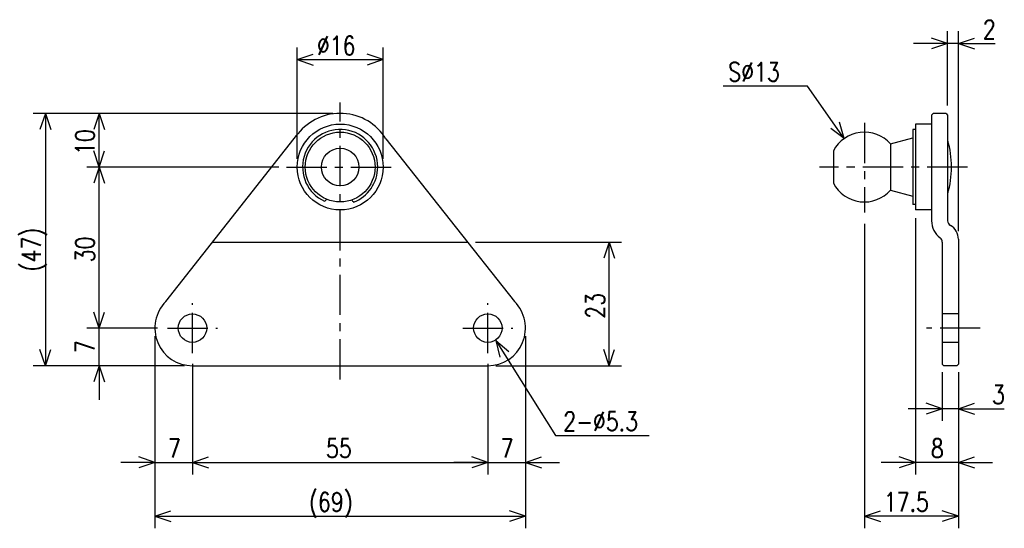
# Model space of a CAD drawing. Extents: x -180 to 3, y 84 to 178.
import ezdxf

# ---------------------------------------------------------------- set-up
doc = ezdxf.new("R2010")
doc.units = 0
doc.linetypes.add('CENTER', pattern=[12, 7.5, -1.5, 1.5, -1.5])
doc.linetypes.add('DASHED', pattern=[4.5, 3, -1.5])
doc.layers.get('0').update_dxf_attribs({"linetype": 'CONTINUOUS'})
doc.styles.get("Standard").update_dxf_attribs({"font": 'txt', "bigfont": 'BIGFONT'})

msp = doc.modelspace()

# ---------------------------------------------------------------- linework, layer by layer
at = {"color": 7, "linetype": 'CONTINUOUS'}
for p, q in [((-7.14, 162.4), (-7.14, 176.2)), ((-5.14, 138.95), (-5.14, 176.2)), ((-7.14, 173.91), (-10.14, 174.91)), ((-5.14, 173.91), (-2.14, 174.91)), ((-128.25, 152.41), (-128.25, 173.2)), ((-112.25, 152.41), (-112.25, 173.2)), ((-7.14, 173.91), (-13.49, 173.91)), ((-7.14, 173.91), (-10.14, 172.91)), ((-5.14, 173.91), (-7.14, 173.91)), ((-5.14, 173.91), (1.72, 173.91)), ((-5.14, 173.91), (-2.14, 172.91)), ((-5.14, 173.91), (1.21, 173.91)), ((-128.25, 170.91), (-125.25, 171.91)), ((-128.25, 170.91), (-112.25, 170.91)), ((-128.25, 170.91), (-125.25, 169.91)), ((-112.25, 170.91), (-115.25, 171.91)), ((-112.25, 170.91), (-115.25, 169.91)), ((-33.26, 166), (-48.91, 166)), ((-26.38, 156.23), (-33.26, 166)), ((-121.64, 160.91), (-177.42, 160.91)), ((-175.14, 160.91), (-176.14, 157.91)), ((-175.14, 160.91), (-175.14, 113.91)), ((-175.14, 160.91), (-174.14, 157.91)), ((-121.75, 160.91), (-167.42, 160.91)), ((-165.14, 160.91), (-166.14, 157.91)), ((-165.14, 150.91), (-165.14, 160.91)), ((-165.14, 160.91), (-164.14, 157.91)), ((-9.84, 160.9), (-10.14, 160.6)), ((-10.14, 160.6), (-10.14, 140.91)), ((-7.44, 160.9), (-9.84, 160.9)), ((-7.44, 160.9), (-7.14, 160.6)), ((-7.14, 160.6), (-7.14, 140.91)), ((-26.38, 156.23), (-28.92, 158.1)), ((-26.38, 156.23), (-27.29, 159.26)), ((-13.64, 157.91), (-13.64, 143.91)), ((-13.14, 157.91), (-13.64, 157.91)), ((-10.14, 158.91), (-13.14, 158.91)), ((-13.14, 158.91), (-13.14, 142.91)), ((-152.7, 125.86), (-128.11, 157.1)), ((-111.74, 156.16), (-87.8, 125.86)), ((-17.76, 155.21), (-13.64, 156.32)), ((-17.76, 155.21), (-17.76, 146.62)), ((-165.14, 150.91), (-166.14, 153.91)), ((-165.14, 150.91), (-164.14, 153.91)), ((-28.4, 153.91), (-28.4, 147.91)), ((-142.89, 150.91), (-167.42, 150.91)), ((-131.64, 150.91), (-167.42, 150.91)), ((-165.14, 150.91), (-166.14, 147.91)), ((-165.14, 120.91), (-165.14, 150.91)), ((-165.14, 150.91), (-164.14, 147.91)), ((-17.76, 146.62), (-13.64, 145.51)), ((-13.14, 143.91), (-13.64, 143.91)), ((-10.14, 142.91), (-13.14, 142.91)), ((-13.14, 141.41), (-13.14, 93.63)), ((-22.64, 140.31), (-22.64, 83.63)), ((-144, 136.91), (-96.53, 136.91)), ((-95.03, 136.91), (-67.85, 136.91)), ((-70.14, 136.91), (-71.14, 133.91)), ((-70.14, 113.91), (-70.14, 136.91)), ((-70.14, 136.91), (-69.14, 133.91)), ((-8.14, 136.91), (-8.14, 114.21)), ((-5.14, 137.45), (-5.14, 114.21)), ((-165.14, 120.91), (-165.14, 127.26)), ((-165.14, 120.91), (-166.14, 123.91)), ((-165.14, 120.91), (-166.14, 123.91)), ((-165.14, 120.91), (-164.14, 123.91)), ((-165.14, 120.91), (-164.14, 123.91)), ((-154.26, 120.91), (-167.42, 120.91)), ((-154.26, 120.91), (-167.42, 120.91)), ((-165.14, 113.91), (-165.14, 120.91)), ((-154.75, 119.41), (-154.75, 83.63)), ((-85.75, 119.41), (-85.75, 83.63)), ((-85.75, 119.41), (-85.75, 93.63)), ((-91.28, 118.59), (-80.14, 100.91)), ((-91.28, 118.59), (-88.84, 116.58)), ((-91.28, 118.59), (-90.53, 115.52)), ((-175.14, 113.91), (-176.14, 116.91)), ((-175.14, 113.91), (-174.14, 116.91)), ((-70.14, 113.91), (-71.14, 116.91)), ((-70.14, 113.91), (-69.14, 116.91)), ((-149.25, 113.91), (-177.42, 113.91)), ((-149.25, 113.91), (-167.42, 113.91)), ((-165.14, 113.91), (-166.14, 110.91)), ((-165.14, 113.91), (-164.14, 110.91)), ((-165.14, 113.91), (-165.14, 107.56)), ((-147.75, 114.26), (-147.75, 93.63)), ((-147.75, 114.26), (-147.75, 93.63)), ((-147.75, 113.91), (-92.75, 113.91)), ((-92.75, 114.26), (-92.75, 93.63)), ((-92.75, 114.26), (-92.75, 93.63)), ((-91.25, 113.91), (-67.85, 113.91)), ((-7.84, 113.91), (-8.14, 114.21)), ((-5.44, 113.91), (-7.84, 113.91)), ((-5.14, 114.21), (-5.44, 113.91)), ((-8.14, 112.71), (-8.14, 103.63)), ((-5.14, 112.71), (-5.14, 93.63)), ((-5.14, 112.71), (-5.14, 83.63)), ((-5.14, 112.41), (-5.14, 103.63)), ((-154.75, 107.05), (-154.75, 93.63)), ((-8.14, 105.91), (-11.14, 106.91)), ((-5.14, 105.91), (-2.14, 106.91)), ((-8.14, 105.91), (-14.49, 105.91)), ((-8.14, 105.91), (-11.14, 104.91)), ((-5.14, 105.91), (-8.14, 105.91)), ((-5.14, 105.91), (3.41, 105.91)), ((-5.14, 105.91), (-2.14, 104.91)), ((-5.14, 105.91), (1.21, 105.91)), ((-80.14, 100.91), (-62.7, 100.91)), ((-154.75, 95.91), (-161.1, 95.91)), ((-154.75, 95.91), (-157.75, 96.91)), ((-154.75, 95.91), (-157.75, 94.91)), ((-154.75, 95.91), (-147.75, 95.91)), ((-147.75, 95.91), (-144.75, 96.91)), ((-147.75, 95.91), (-144.75, 96.91)), ((-147.75, 95.91), (-92.75, 95.91)), ((-147.75, 95.91), (-144.75, 94.91)), ((-147.75, 95.91), (-144.75, 94.91)), ((-147.75, 95.91), (-141.4, 95.91)), ((-92.75, 95.91), (-99.1, 95.91)), ((-92.75, 95.91), (-95.75, 96.91)), ((-92.75, 95.91), (-95.75, 96.91)), ((-92.75, 95.91), (-95.75, 94.91)), ((-92.75, 95.91), (-95.75, 94.91)), ((-92.75, 95.91), (-85.75, 95.91)), ((-85.75, 95.91), (-82.75, 96.91)), ((-85.75, 95.91), (-82.75, 94.91)), ((-85.75, 95.91), (-79.4, 95.91)), ((-13.14, 95.91), (-19.49, 95.91)), ((-13.14, 95.91), (-16.14, 96.91)), ((-13.14, 95.91), (-16.14, 94.91)), ((-5.14, 95.91), (-13.14, 95.91)), ((-5.14, 95.91), (-2.14, 96.91)), ((-5.14, 95.91), (-2.14, 94.91)), ((-5.14, 95.91), (1.21, 95.91)), ((-154.75, 85.91), (-151.75, 86.91)), ((-85.75, 85.91), (-88.75, 86.91)), ((-22.64, 85.91), (-19.64, 86.91)), ((-5.14, 85.91), (-8.14, 86.91)), ((-154.75, 85.91), (-85.75, 85.91)), ((-154.75, 85.91), (-151.75, 84.91)), ((-85.75, 85.91), (-88.75, 84.91)), ((-5.14, 85.91), (-22.64, 85.91)), ((-22.64, 85.91), (-19.64, 84.91)), ((-5.14, 85.91), (-8.14, 84.91))]:
    msp.add_line(p, q, dxfattribs=at)
at = {"color": 7, "linetype": 'CENTER'}
for p, q in [((-120.25, 111.36), (-120.25, 162.91)), ((-22.64, 159.15), (-22.64, 142.47)), ((-130.25, 150.91), (-110.25, 150.91)), ((-3.45, 150.91), (-30.98, 150.91)), ((-147.75, 116.26), (-147.75, 125.56)), ((-92.75, 116.26), (-92.75, 125.56)), ((-152.4, 120.91), (-143.1, 120.91)), ((-97.4, 120.91), (-88.1, 120.91)), ((-1.06, 120.91), (-11.05, 120.91))]:
    msp.add_line(p, q, dxfattribs=at)
at = {"color": 7, "linetype": 'DASHED'}
for p, q in [((-5.14, 123.56), (-8.14, 123.56)), ((-5.14, 118.26), (-8.14, 118.26))]:
    msp.add_line(p, q, dxfattribs=at)
at = {"color": 7, "linetype": 'CONTINUOUS'}
for centre, radius in [((-120.25, 150.91), 8), ((-120.25, 150.91), 6.5), ((-120.25, 150.91), 3.5), ((-147.75, 120.91), 2.65), ((-92.75, 120.91), 2.65)]:
    msp.add_circle(centre, radius, dxfattribs=at)
for centre, radius, start, end in [((-120.25, 150.91), 10, 31.6237, 141.7862), ((-120.25, 150.91), 7, 0, 245.531), ((-22.64, 150.91), 6.5, 41.3838, 152.5136), ((-24.64, 150.91), 18.21, 344.0608, 15.9392), ((-120.25, 150.91), 7, 290.9248, 0), ((-22.64, 150.91), 6.5, 207.4864, 318.6162), ((-128.7, 150.91), 8.45, 311.062, 314.7603), ((-110.45, 150.91), 9.8, 218.7358, 221.8496), ((-6.14, 140.91), 4, 180, 233.1301), ((-6.14, 140.91), 1, 180, 240.0001), ((-8.14, 137.45), 3, 0, 60.0001), ((-9.14, 136.91), 1, 0, 53.1302), ((-147.75, 120.91), 7, 135, 270), ((-92.75, 120.91), 7, 270, 45)]:
    msp.add_arc(centre, radius, start, end, dxfattribs=at)

# ---------------------------------------------------------------- texts
at = {"color": 7, "linetype": 'CONTINUOUS', "width": 0.8}
for s, p in [('2', (-0.57, 174.79)), ('%%C16', (-124.59, 171.79)), ('S%%C13', (-47.99, 166.87)), ('3', (1.12, 106.79)), ('2-%%C5.3', (-78.7, 101.79)), ('7', (-152.31, 96.79)), ('55', (-122.88, 96.79)), ('7', (-90.39, 96.79)), ('8', (-10.28, 96.79)), ('(69)', (-126.08, 86.79)), ('17.5', (-19.03, 86.79))]:
    msp.add_text(s, height=3.5, dxfattribs=at).set_placement(p)
for s, p in [('10', (-166.01, 153.17)), ('(47)', (-176.01, 131.47)), ('30', (-166.01, 133.17)), ('23', (-71.01, 122.67)), ('7', (-166.01, 116.27))]:
    msp.add_text(s, height=3.5, rotation=90, dxfattribs=at).set_placement(p)

doc.saveas('drawing.dxf')
